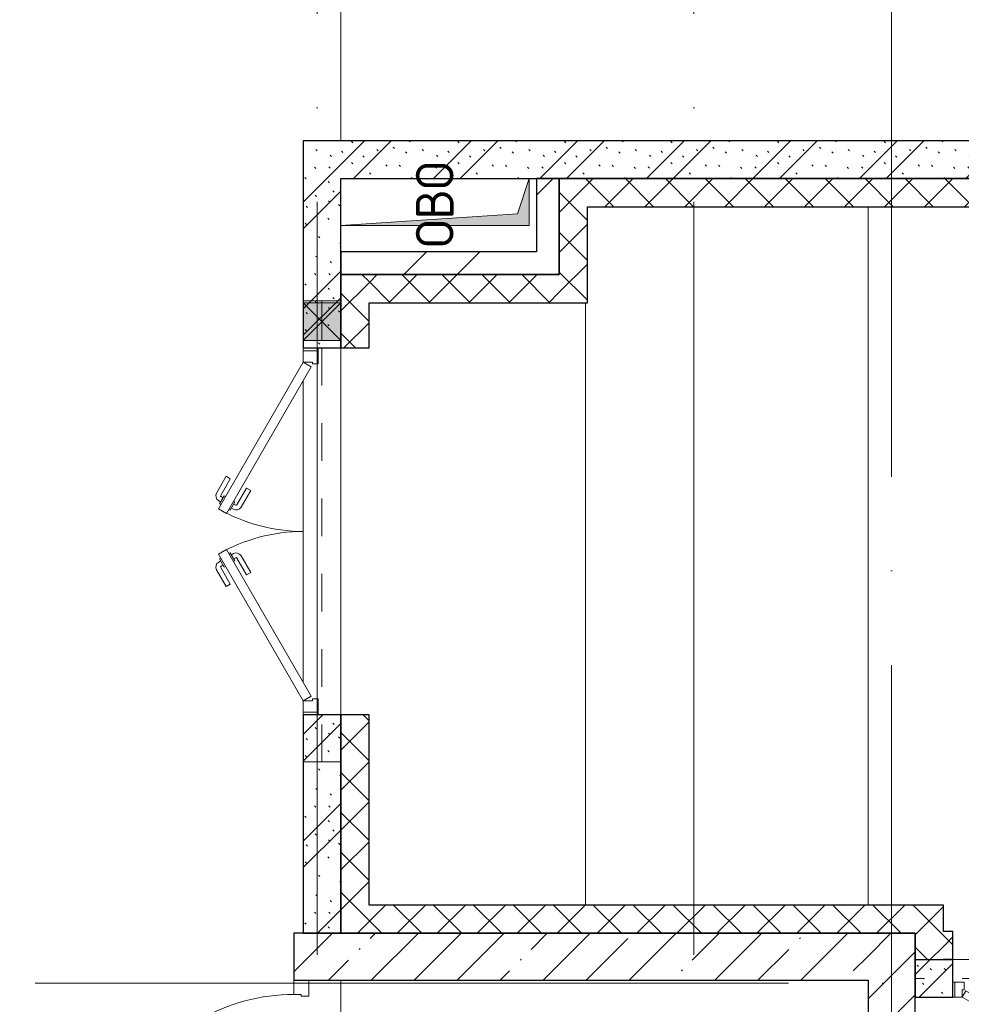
# Model space of a CAD drawing. Header units: millimetres. Extents: x -30540 to 173936, y -11730 to 122288.
# Tile 47 of 116: x 33780 to 38780, y 97563 to 102794. Entities that reach past the tile are written whole.
import ezdxf

# ---------------------------------------------------------------- set-up
doc = ezdxf.new("R2010")
doc.units = ezdxf.units.MM
doc.linetypes.add('3_ Штрих_ 1 х 1 мм', pattern=[400, 200, -200])
doc.linetypes.add('ADSK_Линия сетки', pattern=[5000, 4000, -500, 0, -500])
for name, color, linetype, lineweight in [('A-____-NOTE-TEXT', 7, 'Continuous', 18), ('A-DOOR-____-MCUT', 7, 'Continuous', 9), ('A-DOOR-____-OTLN', 7, 'Continuous', 18), ('A-DOOR-FRAM-MCUT', 7, 'Continuous', 9), ('A-FLOR-____-OTLN', 7, 'Continuous', 18), ('A-GLAZ-____-MCUT', 7, 'Continuous', 9), ('A-GLAZ-____-OTLN', 7, 'Continuous', 18), ('A-WALL-____-MCUT', 7, 'Continuous', 40), ('A-WALL-____-PATT', 7, 'Continuous', 40), ('I-WALL-____-MCUT', 7, 'Continuous', 40), ('M-EQPM-____-OTLN', 7, 'Continuous', 18), ('S-BEAM-____-OTLN', 7, 'Continuous', 18), ('S-GRID-____-OTLN', 7, 'Continuous', 9)]:
    doc.layers.add(name, color=color, linetype=linetype, lineweight=lineweight)
doc.styles.add('GOST Common', font='GOST_Common.ttf', dxfattribs={"height": 200})
pattern_1 = [(45, (0, 0), (-228.0985, 228.0985), []), (45, (228.1, 0), (-228.0985, 228.0985), [403.225, -80.645, 6.706, -73.939])]
pattern_2 = [(135, (300.56, 377.28), (-565.6854, 6e-14), [10, -790]), (135, (349.8, 474.73), (-565.6854, 6e-14), [10, -790]), (135, (423.93, 473.06), (-565.6854, 6e-14), [10, -790]), (135, (229.92, 447.9), (-565.6854, 6e-14), [10, -790]), (135, (155.08, 447.9), (-565.6854, 6e-14), [10, -790]), (135, (114.9, 369.03), (-565.6854, 6e-14), [10, -790]), (135, (132.43, 285.8), (-565.6854, 6e-14), [10, -790]), (135, (214.66, 322), (-565.6854, 6e-14), [10, -790]), (135, (198.16, 261.88), (-565.6854, 6e-14), [10, -790]), (135, (45.2, 272.9), (-565.6854, 6e-14), [10, -790]), (135, (42.32, 336.16), (-565.6854, 6e-14), [10, -790]), (135, (92.26, 192.24), (-565.6854, 6e-14), [10, -790]), (135, (7.07, 149.2), (-565.6854, 6e-14), [10, -790]), (135, (80.6, 95.1), (-565.6854, 6e-14), [10, -790]), (135, (79.53, 36.94), (-565.6854, 6e-14), [10, -790]), (135, (153.87, 74.56), (-565.6854, 6e-14), [10, -790]), (135, (228.35, 124.8), (-565.6854, 6e-14), [10, -790]), (135, (279.75, 180.4), (-565.6854, 6e-14), [10, -790]), (135, (282.9, 31.63), (-565.6854, 6e-14), [10, -790]), (135, (377.38, 53.45), (-565.6854, 6e-14), [10, -790]), (135, (352.28, 102.7), (-565.6854, 6e-14), [10, -790]), (135, (354.05, 0), (-565.6854, 6e-14), [10, -790]), (135, (553.23, 16.45), (-565.6854, 6e-14), [10, -790]), (135, (542.38, 63.45), (-565.6854, 6e-14), [10, -790]), (135, (536.58, 239.3), (-565.6854, 6e-14), [10, -790]), (135, (475.85, 203.9), (-565.6854, 6e-14), [10, -790]), (135, (475.85, 316.54), (-565.6854, 6e-14), [10, -790]), (135, (520.8, 408.7), (-565.6854, 6e-14), [10, -790]), (135, (551.1, 470.8), (-565.6854, 6e-14), [10, -790]), (135, (235.25, 537.93), (-565.6854, 6e-14), [10, -790]), (135, (407.25, 547.65), (-565.6854, 6e-14), [10, -790]), (135, (94.5, 558.6), (-565.6854, 6e-14), [10, -790]), (135, (46.4, 532.3), (-565.6854, 6e-14), [10, -790]), (135, (85.56, 465.04), (-565.6854, 6e-14), [10, -790]), (135, (355.53, 181.14), (-565.6854, 6e-14), [10, -790]), (135, (362.23, 243.6), (-565.6854, 6e-14), [10, -790]), (135, (413.45, 344.1), (-565.6854, 6e-14), [10, -790]), (135, (286.3, 273.25), (-565.6854, 6e-14), [10, -790]), (135, (423.02, 263.72), (-565.6854, 6e-14), [10, -790]), (135, (162.94, 190.2), (-565.6854, 6e-14), [10, -790]), (135, (470.25, 120.93), (-565.6854, 6e-14), [10, -790]), (135, (484.48, 9.78), (-565.6854, 6e-14), [10, -790]), (45, (0, 212.13), (-565.6854, 0), []), (45, (212.13, 0), (-565.6854, 0), []), (45, (353.55, 0), (-565.6854, 0), []), (45, (0, 353.55), (-565.6854, 0), [])]
pattern_3 = [(45, (0, 0), (-106.06602, 106.06602), []), (135, (0, 0), (-106.06602, -106.06602), [])]
pattern_4 = [(45, (0, 0), (-424.264, 424.264), []), (45, (0, 282.8), (-424.264, 424.264), [])]

# ---------------------------------------------------------------- blocks, each defined once
blk = doc.blocks.new('АР_Дверь однопольная - 1150х2100h_1000__Глухая_1 этаж-4290772-01 ЭМ')
at = {"layer": 'A-DOOR-____-MCUT', "color": 254, "lineweight": 15, "true_color": 0xcccccc}
for p, q in [((366, 625), (-500, 125)), ((-480, 90.4), (386, 590.4)), ((386, 590.4), (366, 625)), ((-500, 125), (-480, 90.4))]:
    blk.add_line(p, q, dxfattribs=at)
at = {"layer": 'A-DOOR-____-OTLN', "color": 254, "lineweight": 5, "true_color": 0xcccccc}
for p, q in [((193.8, 583.3), (282.6, 634.6)), ((206.3, 561.7), (193.8, 583.3)), ((206.3, 561.7), (295.1, 612.9)), ((340.4, 619.4), (297.1, 594.4)), ((297.1, 594.4), (301.1, 587.5)), ((307.9, 600.7), (301.9, 611.1)), ((329.5, 613.2), (323.5, 623.6)), ((344.4, 612.5), (340.4, 619.4)), ((364.4, 577.9), (368.4, 570.9)), ((251.3, 483.7), (340.1, 535)), ((325.1, 545.9), (321.1, 552.9)), ((368.4, 570.9), (325.1, 545.9)), ((335.9, 552.2), (341.9, 541.8)), ((357.5, 564.7), (363.6, 554.3)), ((251.3, 483.7), (263.8, 462.1)), ((263.8, 462.1), (352.6, 513.3))]:
    blk.add_line(p, q, dxfattribs=at)
for centre, radius, start, end in [((297.6, 608.6), 30, 30, 120), ((297.6, 608.6), 4.99, 30, 120), ((337.6, 539.3), 4.99, 300, 30), ((337.6, 539.3), 30, 300, 30)]:
    blk.add_arc(centre, radius, start, end, dxfattribs=at)
at = {"layer": 'A-DOOR-____-OTLN', "color": 254, "lineweight": 13, "true_color": 0xcccccc}
blk.add_arc((-500, 125), 1000, 360, 30, dxfattribs=at)
at = {"layer": 'A-DOOR-FRAM-MCUT', "color": 254, "lineweight": 15, "true_color": 0xcccccc}
for p, q in [((-560, 125), (-575, 125)), ((-500, 125), (-560, 125)), ((-560, 125), (-560, 45)), ((-500, 85), (-500, 125)), ((560, 125), (500, 125)), ((500, 125), (500, 85)), ((560, 45), (560, 125)), ((560, 125), (575, 125)), ((-490, 85), (-500, 85)), ((-490, 45), (-490, 85)), ((500, 85), (490, 85)), ((490, 85), (490, 45)), ((-560, 45), (-575, 45)), ((-560, 45), (-490, 45)), ((490, 45), (560, 45)), ((560, 45), (575, 45))]:
    blk.add_line(p, q, dxfattribs=at)
blk = doc.blocks.new('АР_Дверь однопольная - 1200х2100h_1000__Глухая_1 эт_загрузка-4444578-01 ЭМ')
at = {"layer": 'A-DOOR-____-MCUT', "color": 254, "lineweight": 15, "true_color": 0xcccccc}
for p, q in [((-402.6, 650), (-422.6, 615.4)), ((550, 100), (-402.6, 650)), ((-422.6, 615.4), (530, 65.4)), ((530, 65.4), (550, 100))]:
    blk.add_line(p, q, dxfattribs=at)
at = {"layer": 'A-DOOR-____-OTLN', "color": 254, "lineweight": 5, "true_color": 0xcccccc}
for p, q in [((-381, 637.5), (-377, 644.4)), ((-377, 644.4), (-333.7, 619.4)), ((-366.2, 638.2), (-360.1, 648.6)), ((-344.5, 625.7), (-338.5, 636.1)), ((-242.9, 586.7), (-331.7, 637.9)), ((-230.4, 608.3), (-319.2, 659.6)), ((-401, 602.9), (-405, 595.9)), ((-405, 595.9), (-361.7, 570.9)), ((-394.2, 589.7), (-400.2, 579.3)), ((-372.5, 577.2), (-378.5, 566.8)), ((-361.7, 570.9), (-357.7, 577.9)), ((-333.7, 619.4), (-337.7, 612.5)), ((-242.9, 586.7), (-230.4, 608.3)), ((-300.4, 487.1), (-389.2, 538.3)), ((-287.9, 508.7), (-376.7, 560)), ((-287.9, 508.7), (-300.4, 487.1))]:
    blk.add_line(p, q, dxfattribs=at)
at = {"layer": 'A-DOOR-____-OTLN', "color": 254, "lineweight": 13, "true_color": 0xcccccc}
blk.add_arc((550, 100), 1100, 150, 180, dxfattribs=at)
at = {"layer": 'A-DOOR-____-OTLN', "color": 254, "lineweight": 5, "true_color": 0xcccccc}
for centre, radius, start, end in [((-334.2, 633.6), 30, 60, 150), ((-334.2, 633.6), 4.99, 60, 150), ((-374.2, 564.3), 30, 150, 240), ((-374.2, 564.3), 4.99, 150, 240)]:
    blk.add_arc(centre, radius, start, end, dxfattribs=at)
at = {"layer": 'A-DOOR-FRAM-MCUT', "color": 254, "lineweight": 15, "true_color": 0xcccccc}
for p, q in [((-590, 100), (-600, 100)), ((-550, 100), (-590, 100)), ((-590, 100), (-590, 20)), ((-550, 60), (-550, 100)), ((-540, 60), (-550, 60)), ((-540, 20), (-540, 60)), ((550, 60), (540, 60)), ((540, 60), (540, 20)), ((590, 100), (550, 100)), ((550, 100), (550, 60)), ((590, 20), (590, 100)), ((590, 100), (600, 100)), ((-590, 20), (-600, 20)), ((-590, 20), (-540, 20)), ((540, 20), (590, 20)), ((590, 20), (600, 20))]:
    blk.add_line(p, q, dxfattribs=at)
blk = doc.blocks.new('АР_Дверь двупольная - 1950х2100h_900_900__Глухая_1 эт_Загрузка-4382695-01 ЭМ')
at = {"layer": 'A-DOOR-____-MCUT', "color": 254, "lineweight": 15, "true_color": 0xcccccc}
for p, q in [((-900, 100), (-120.6, 550)), ((-120.6, 550), (-95.6, 506.7)), ((120.6, 550), (95.6, 506.7)), ((900, 100), (120.6, 550)), ((-95.6, 506.7), (-875, 56.7)), ((95.6, 506.7), (875, 56.7)), ((-875, 56.7), (-900, 100)), ((875, 56.7), (900, 100))]:
    blk.add_line(p, q, dxfattribs=at)
at = {"layer": 'A-DOOR-____-OTLN', "color": 254, "lineweight": 5, "true_color": 0xcccccc}
for p, q in [((-292.8, 508.3), (-204, 559.6)), ((-280.3, 486.7), (-191.5, 537.9)), ((-146.2, 544.4), (-189.5, 519.4)), ((-178.7, 525.7), (-184.7, 536.1)), ((-157.1, 538.2), (-163.1, 548.6)), ((-142.2, 537.5), (-146.2, 544.4)), ((142.2, 537.5), (146.2, 544.4)), ((146.2, 544.4), (189.5, 519.4)), ((157.1, 538.2), (163.1, 548.6)), ((178.7, 525.7), (184.7, 536.1)), ((280.3, 486.7), (191.5, 537.9)), ((292.8, 508.3), (204, 559.6)), ((-280.3, 486.7), (-292.8, 508.3)), ((-189.5, 519.4), (-185.5, 512.5)), ((-113.2, 487.3), (-156.5, 462.3)), ((-124.1, 481), (-118, 470.6)), ((-117.2, 494.2), (-113.2, 487.3)), ((117.2, 494.2), (113.2, 487.3)), ((113.2, 487.3), (156.5, 462.3)), ((124.1, 481), (118, 470.6)), ((189.5, 519.4), (185.5, 512.5)), ((280.3, 486.7), (292.8, 508.3)), ((-230.3, 400), (-141.5, 451.3)), ((-217.8, 378.4), (-129, 429.7)), ((-156.5, 462.3), (-160.5, 469.2)), ((-145.7, 468.5), (-139.7, 458.1)), ((217.8, 378.4), (129, 429.7)), ((145.7, 468.5), (139.7, 458.1)), ((230.3, 400), (141.5, 451.3)), ((156.5, 462.3), (160.5, 469.2)), ((-230.3, 400), (-217.8, 378.4)), ((230.3, 400), (217.8, 378.4))]:
    blk.add_line(p, q, dxfattribs=at)
for centre, radius, start, end in [((-189, 533.6), 30, 30, 120), ((-189, 533.6), 4.99, 30, 120), ((189, 533.6), 30, 60, 150), ((189, 533.6), 4.99, 60, 150), ((-144, 455.6), 4.99, 300, 30), ((-144, 455.6), 30, 300, 30), ((144, 455.6), 30, 150, 240), ((144, 455.6), 4.99, 150, 240)]:
    blk.add_arc(centre, radius, start, end, dxfattribs=at)
at = {"layer": 'A-DOOR-____-OTLN', "color": 254, "lineweight": 13, "true_color": 0xcccccc}
for centre, start, end in [((-900, 100), 0, 30), ((900, 100), 150, 180)]:
    blk.add_arc(centre, 900, start, end, dxfattribs=at)
at = {"layer": 'A-DOOR-FRAM-MCUT', "color": 254, "lineweight": 15, "true_color": 0xcccccc}
for p, q in [((-960, 100), (-975, 100)), ((-960, 100), (-900, 100)), ((-960, 20), (-960, 100)), ((-900, 100), (-900, 50)), ((960, 100), (900, 100)), ((900, 100), (900, 50)), ((960, 20), (960, 100)), ((960, 100), (975, 100)), ((-960, 20), (-975, 20)), ((-890, 20), (-960, 20)), ((-900, 50), (-890, 50)), ((-890, 50), (-890, 20)), ((900, 50), (890, 50)), ((890, 50), (890, 20)), ((890, 20), (960, 20)), ((960, 20), (975, 20))]:
    blk.add_line(p, q, dxfattribs=at)
blk = doc.blocks.new('АР_Перемычка - 200_Уx2_50x5__250-250-4826032-01 ЭМ')
at = {"layer": 'S-BEAM-____-OTLN', "color": 254, "linetype": '3_ Штрих_ 1 х 1 мм', "lineweight": 15, "true_color": 0xdcdcdc}
for p, q in [((-1225, 100), (-1225, -100)), ((1225, 100), (1225, -100)), ((-1225, 0), (1015, 0)), ((1015, 0), (1215, 0)), ((1215, 0), (1225, 0))]:
    blk.add_line(p, q, dxfattribs=at)
blk = doc.blocks.new('АР_Перемычка - 200_Уx2_50x5__250-200-4826030-01 ЭМ')
at = {"layer": 'S-BEAM-____-OTLN', "color": 254, "linetype": '3_ Штрих_ 1 х 1 мм', "lineweight": 15, "true_color": 0xdcdcdc}
for p, q in [((-850, 100), (-850, -100)), ((800, 100), (800, -100)), ((-850, 0), (800, 0))]:
    blk.add_line(p, q, dxfattribs=at)
blk = doc.blocks.new('АР_Отверстие прямоугольное - АПТ-4744149-01 ЭМ')
at = {"layer": 'A-GLAZ-____-OTLN', "lineweight": 13, "true_color": 0xf9f9f9}
blk.add_hatch(color=7, dxfattribs=at).paths.add_polyline_path([(225, 100), (25, 100), (25, -100), (225, -100)])
at = {"layer": 'A-GLAZ-____-MCUT', "color": 254, "lineweight": 15, "true_color": 0xcccccc}
for p, q in [((25, 100), (25, -100)), ((225, 100), (225, -100))]:
    blk.add_line(p, q, dxfattribs=at)
at = {"layer": 'A-GLAZ-____-OTLN', "color": 254, "lineweight": 5, "true_color": 0xcccccc}
for p, q in [((225, 100), (25, -100)), ((25, 100), (225, -100))]:
    blk.add_line(p, q, dxfattribs=at)
at = {"layer": 'A-GLAZ-____-OTLN', "color": 254, "lineweight": 13, "true_color": 0xcccccc}
for p, q in [((225, 100), (25, 100)), ((25, 100), (25, -100)), ((225, -100), (225, 100)), ((25, -100), (225, -100))]:
    blk.add_line(p, q, dxfattribs=at)
blk = doc.blocks.new('АР_Канал вертикальный прямоугольный - ОВО-3427489-01 ЭМ')
at = {"layer": 'M-EQPM-____-OTLN', "lineweight": 13, "true_color": 0xe2e2e2}
blk.add_hatch(color=254, dxfattribs=at).paths.add_polyline_path([(-125, 500), (-125, -500), (125, -500), (-62.5, -437.5)])
at = {"layer": 'M-EQPM-____-OTLN', "color": 253, "lineweight": 13, "true_color": 0xaaaaaa}
for p, q in [((-125, 500), (-62.5, -437.5)), ((-125, 500), (-62.5, -437.5)), ((-125, -500), (-125, 500)), ((-125, 500), (125, 500)), ((-125, -500), (-125, 500)), ((125, 500), (-125, 500)), ((-125, 500), (-125, -500)), ((125, 500), (125, -500)), ((125, -500), (125, 500)), ((-62.5, -437.5), (125, -500)), ((-62.5, -437.5), (125, -500)), ((125, -500), (-125, -500)), ((125, -500), (-125, -500)), ((-125, -500), (125, -500))]:
    blk.add_line(p, q, dxfattribs=at)
blk = doc.blocks.new('Наметкина 10_РД_АР_К2_отсоединено_rvt-1-01 ЭМ')
at = {"layer": 'A-WALL-____-PATT', "lineweight": 5, "true_color": 0xcccccc}
h = blk.add_hatch(dxfattribs=at)
h.set_pattern_fill('FP_51', color=254, style=0, pattern_type=2)
h.set_pattern_definition(pattern_2)
h.paths.add_polyline_path([(35485.3, 97940), (35485.3, 99100), (35285.3, 99100), (35285.3, 97940)])
h.paths.add_polyline_path([(35285.3, 101050), (35485.3, 101050), (35485.3, 102150), (35285.3, 102150), (35285.3, 101090)])
h = blk.add_hatch(dxfattribs=at)
h.set_pattern_fill('FP_51', color=254, style=0, pattern_type=2)
h.set_pattern_definition(pattern_2)
h.paths.add_polyline_path([(43285.3, 101950), (43285.3, 102150), (35485.3, 102150), (35485.3, 101950), (40867.5, 101950)])
h = blk.add_hatch(dxfattribs=at)
h.set_pattern_fill('FP_52', color=254, style=0, pattern_type=2)
h.set_pattern_definition(pattern_4)
h.paths.add_polyline_path([(36645.3, 101440), (36645.3, 101950), (36525.3, 101950), (36525.3, 101440)])
h = blk.add_hatch(dxfattribs=at)
h.set_pattern_fill('FP_53', color=254, style=0, pattern_type=2)
h.set_pattern_definition(pattern_3)
h.paths.add_polyline_path([(36795.3, 101290), (36795.3, 101950), (36645.3, 101950), (36645.3, 101290), (36787, 101290)])
h = blk.add_hatch(dxfattribs=at)
h.set_pattern_fill('FP_53', color=254, style=0, pattern_type=2)
h.set_pattern_definition(pattern_3)
h.paths.add_polyline_path([(43135.3, 101800), (43135.3, 101950), (36795.3, 101950), (36795.3, 101800), (40867.5, 101800)])
h = blk.add_hatch(dxfattribs=at)
h.set_pattern_fill('FP_52', color=254, style=0, pattern_type=2)
h.set_pattern_definition(pattern_4)
h.paths.add_polyline_path([(36525.3, 101440), (36525.3, 101560), (35485.3, 101560), (35485.3, 101440)])
h = blk.add_hatch(dxfattribs=at)
h.set_pattern_fill('FP_53', color=254, style=0, pattern_type=2)
h.set_pattern_definition(pattern_3)
h.paths.add_polyline_path([(35485.3, 97940), (35635.3, 97940), (35635.3, 99100), (35485.3, 99100)])
h.paths.add_polyline_path([(35485.3, 101050), (35635.3, 101050), (35635.3, 101440), (35485.3, 101440), (35485.3, 101090)])
h = blk.add_hatch(dxfattribs=at)
h.set_pattern_fill('FP_53', color=254, style=0, pattern_type=2)
h.set_pattern_definition(pattern_3)
h.paths.add_polyline_path([(36645.3, 101290), (36645.3, 101440), (35635.3, 101440), (35635.3, 101290)])
h = blk.add_hatch(dxfattribs=at)
h.set_pattern_fill('FP_53', color=254, style=0, pattern_type=2)
h.set_pattern_definition(pattern_3)
h.paths.add_polyline_path([(38535.3, 97940), (38535.3, 98090), (35635.3, 98090), (35635.3, 97940), (36787, 97940)])
h = blk.add_hatch(dxfattribs=at)
h.set_pattern_fill('FP_53', color=254, style=0, pattern_type=2)
h.set_pattern_definition(pattern_3)
h.paths.add_polyline_path([(38685.3, 97800), (38685.3, 98090), (38535.3, 98090), (38535.3, 97800)])
h = blk.add_hatch(dxfattribs=at)
h.set_pattern_fill('FP_27', color=254, style=0, pattern_type=2)
h.set_pattern_definition(pattern_1)
h.paths.add_polyline_path([(35485.3, 89850), (35485.3, 96540), (35235.3, 96540), (35235.3, 89850)])
h.paths.add_polyline_path([(35235.3, 97690), (35485.3, 97690), (35485.3, 97940), (35235.3, 97940)])
h = blk.add_hatch(dxfattribs=at)
h.set_pattern_fill('FP_27', color=254, style=0, pattern_type=2)
h.set_pattern_definition(pattern_1)
h.paths.add_polyline_path([(38285.3, 97690), (38285.3, 97940), (35485.3, 97940), (35485.3, 97690), (36787, 97690)])
h = blk.add_hatch(dxfattribs=at)
h.set_pattern_fill('FP_27', color=254, style=0, pattern_type=2)
h.set_pattern_definition(pattern_1)
h.paths.add_polyline_path([(38285.3, 94150), (38535.3, 94150), (38535.3, 97940), (38285.3, 97940), (38285.3, 94400)])
h = blk.add_hatch(dxfattribs=at)
h.set_pattern_fill('FP_53', color=254, style=0, pattern_type=2)
h.set_pattern_definition(pattern_3)
h.paths.add_polyline_path([(43285.3, 97800), (43285.3, 97950), (39935.3, 97950), (39935.3, 97800), (41135.3, 97800)])
h.paths.add_polyline_path([(38735.3, 97800), (38735.3, 97950), (38685.3, 97950), (38685.3, 97800)])
h = blk.add_hatch(dxfattribs=at)
h.set_pattern_fill('FP_51', color=254, style=0, pattern_type=2)
h.set_pattern_definition(pattern_2)
h.paths.add_polyline_path([(38535.3, 97600), (38735.3, 97600), (38735.3, 97800), (38535.3, 97800)])
at = {"layer": 'A-FLOR-____-OTLN', "color": 254, "lineweight": 13, "true_color": 0xcccccc}
for p, q in [((35485.3, 103350), (35485.3, 102150)), ((35485.3, 102150), (35485.3, 103350)), ((38285.3, 101800), (38285.3, 98090)), ((38285.3, 101800), (38285.3, 98090)), ((36785.3, 98090), (36785.3, 101290)), ((36785.3, 101290), (36785.3, 98090)), ((35285.3, 101050), (35285.3, 101035)), ((35285.3, 101035), (35285.3, 101050)), ((35485.3, 101050), (35485.3, 99100)), ((35485.3, 99100), (35485.3, 101050)), ((35285.3, 100875), (35285.3, 99275)), ((35285.3, 99275), (35285.3, 100875)), ((35285.3, 99115), (35285.3, 99100)), ((35285.3, 99100), (35285.3, 99115)), ((39935.3, 97800), (38735.3, 97800)), ((35485.3, 96540), (35485.3, 97690)), ((35485.3, 97690), (35485.3, 96540)), ((38745.3, 97600), (38735.3, 97600)), ((38735.3, 97600), (38745.3, 97600))]:
    blk.add_line(p, q, dxfattribs=at)
at = {"layer": 'A-WALL-____-MCUT', "color": 254, "lineweight": 30, "true_color": 0xcccccc}
for p, q in [((36795.3, 101950), (36645.3, 101950)), ((36645.3, 101950), (36645.3, 101440)), ((43135.3, 101950), (36795.3, 101950)), ((36795.3, 101800), (43135.3, 101800)), ((36795.3, 101290), (36795.3, 101800)), ((35485.3, 101290), (35485.3, 101440)), ((35635.3, 101440), (35485.3, 101440)), ((35485.3, 101440), (35485.3, 101290)), ((36645.3, 101440), (35635.3, 101440)), ((35485.3, 101090), (35485.3, 101290)), ((35485.3, 101290), (35485.3, 101090)), ((35635.3, 101050), (35635.3, 101290)), ((35635.3, 101290), (36645.3, 101290)), ((36645.3, 101290), (36795.3, 101290)), ((35485.3, 101050), (35485.3, 101090)), ((35485.3, 101090), (35485.3, 101050)), ((35485.3, 101050), (35635.3, 101050)), ((35485.3, 97940), (35485.3, 99100)), ((35635.3, 99100), (35485.3, 99100)), ((35485.3, 99100), (35485.3, 97940)), ((35635.3, 98090), (35635.3, 99100)), ((38535.3, 98090), (35635.3, 98090)), ((38685.3, 98090), (38535.3, 98090)), ((38685.3, 97950), (38685.3, 98090)), ((35235.3, 97940), (35235.3, 97690)), ((35485.3, 97940), (35235.3, 97940)), ((35485.3, 97940), (35635.3, 97940)), ((38285.3, 97940), (35485.3, 97940)), ((35635.3, 97940), (38535.3, 97940)), ((38535.3, 97940), (38285.3, 97940)), ((38535.3, 94150), (38535.3, 97940)), ((38535.3, 97940), (38535.3, 97800)), ((38735.3, 97950), (38685.3, 97950)), ((38735.3, 97800), (38735.3, 97950)), ((38535.3, 97800), (38685.3, 97800)), ((38685.3, 97800), (38735.3, 97800)), ((38735.3, 97800), (38685.3, 97800)), ((35235.3, 97690), (35485.3, 97690)), ((35485.3, 97690), (38285.3, 97690)), ((38285.3, 97690), (38285.3, 96000))]:
    blk.add_line(p, q, dxfattribs=at)
at = {"layer": 'I-WALL-____-MCUT', "color": 254, "lineweight": 30, "true_color": 0xcccccc}
for p, q in [((35285.3, 102150), (35285.3, 101290)), ((35485.3, 102150), (35285.3, 102150)), ((43285.3, 102150), (35485.3, 102150)), ((35485.3, 101440), (35485.3, 101950)), ((35485.3, 101950), (43285.3, 101950)), ((36645.3, 101950), (36525.3, 101950)), ((36525.3, 101950), (36525.3, 101560)), ((36645.3, 101440), (36645.3, 101950)), ((36525.3, 101560), (35485.3, 101560)), ((35485.3, 101560), (35485.3, 101440)), ((35485.3, 101440), (36525.3, 101440)), ((36525.3, 101440), (36645.3, 101440)), ((35285.3, 101290), (35285.3, 101090)), ((35285.3, 101090), (35285.3, 101050)), ((35285.3, 101050), (35485.3, 101050)), ((35285.3, 99100), (35285.3, 97940)), ((35485.3, 99100), (35285.3, 99100)), ((35285.3, 97940), (35485.3, 97940)), ((38535.3, 97800), (38535.3, 97600)), ((38735.3, 97600), (38735.3, 97800)), ((38535.3, 97600), (38735.3, 97600))]:
    blk.add_line(p, q, dxfattribs=at)
at = {"layer": 'A-DOOR-____-OTLN', "color": 254, "lineweight": 13, "true_color": 0xcccccc}
for name, p, rotation in [('АР_Дверь двупольная - 1950х2100h_900_900__Глухая_1 эт_Загрузка-4382695-01 ЭМ', (35385.3, 100075), 89.99999999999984), ('АР_Дверь однопольная - 1150х2100h_1000__Глухая_1 этаж-4290772-01 ЭМ', (35360.3, 97115), 90), ('АР_Дверь однопольная - 1200х2100h_1000__Глухая_1 эт_загрузка-4444578-01 ЭМ', (39335.3, 97700), 180)]:
    blk.add_blockref(name, p, dxfattribs=dict(at, rotation=rotation))
at = {"layer": 'A-GLAZ-____-OTLN', "color": 254, "lineweight": 13, "true_color": 0xcccccc, "rotation": 269.9999999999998}
blk.add_blockref('АР_Отверстие прямоугольное - АПТ-4744149-01 ЭМ', (35385.3, 101315), dxfattribs=at)
at = {"layer": 'M-EQPM-____-OTLN', "color": 253, "lineweight": 5, "true_color": 0xaaaaaa, "rotation": 90.00000000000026}
blk.add_blockref('АР_Канал вертикальный прямоугольный - ОВО-3427489-01 ЭМ', (35985.3, 101825), dxfattribs=at)
at = {"layer": 'S-BEAM-____-OTLN', "color": 254, "lineweight": 13, "true_color": 0xcccccc}
for name, p, rotation in [('АР_Перемычка - 200_Уx2_50x5__250-250-4826032-01 ЭМ', (35385.3, 100075), 89.99999999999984), ('АР_Перемычка - 200_Уx2_50x5__250-200-4826030-01 ЭМ', (39335.3, 97700), 180)]:
    blk.add_blockref(name, p, dxfattribs=dict(at, rotation=rotation))
at = {"layer": 'A-____-NOTE-TEXT', "color": 253, "lineweight": 5, "true_color": 0xaaaaaa, "insert": (35884.1, 101582.8), "char_height": 200, "width": 593.249, "attachment_point": 1, "rotation": 90, "style": 'GOST Common'}
blk.add_mtext('ОВО', dxfattribs=at)

msp = doc.modelspace()

# ---------------------------------------------------------------- linework, layer by layer
at = {"layer": 'S-GRID-____-OTLN', "color": 253, "linetype": 'ADSK_Линия сетки', "true_color": 0xaaaaaa}
for p, q in [((35360.3, 67824.7), (35360.3, 122287.9)), ((37360.3, 67824.7), (37360.3, 122287.9)), ((38410.3, 70364.7), (38410.3, 122287.9)), ((67863.4, 97675), (9800.2, 97675))]:
    msp.add_line(p, q, dxfattribs=at)

# ---------------------------------------------------------------- block references
at = {"lineweight": 5}
msp.add_blockref('Наметкина 10_РД_АР_К2_отсоединено_rvt-1-01 ЭМ', (0, 0), dxfattribs=at)

doc.saveas('drawing.dxf')
